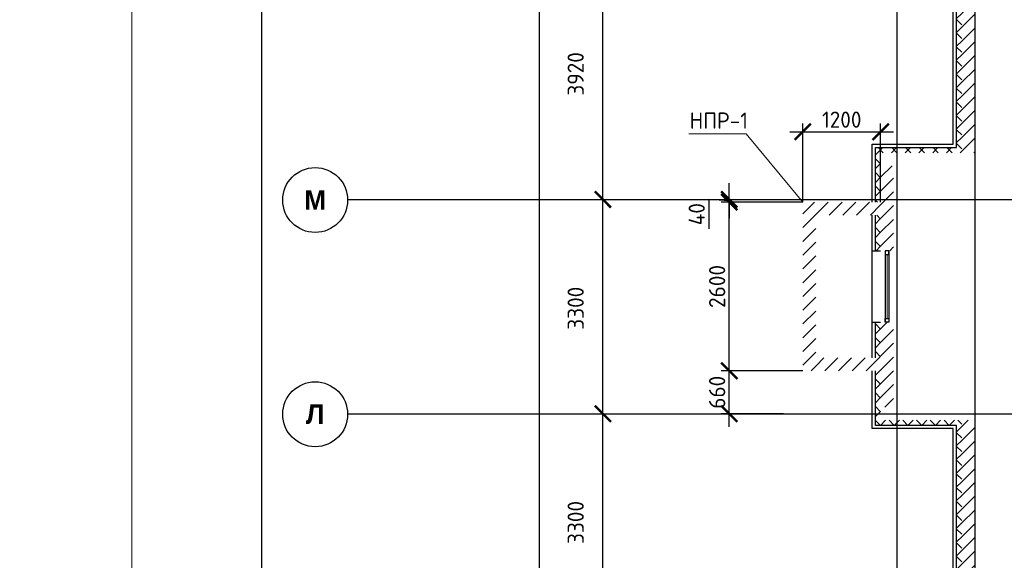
# Model space of a CAD drawing. Header units: millimetres. Extents: x 130535 to 3472113, y -52734 to 121434.
# Tile 6 of 100: x 212209 to 227383, y -14967 to -6640. Entities that reach past the tile are written whole.
import ezdxf

# ---------------------------------------------------------------- set-up
doc = ezdxf.new("R2010")
doc.units = ezdxf.units.MM
doc.linetypes.add('______5', pattern=[1.1, 0.8, -0.1, 0.1, -0.1])
doc.linetypes.add('DASHDOT_axis', pattern=[24, 20, -1.5, 1, -1.5])
doc.layers.get('DEFPOINTS').update_dxf_attribs({"color": 1, "lineweight": 0})
for name, color, linetype, lineweight in [('Standard', 7, 'Continuous', 25), ('Двери', 7, 'Continuous', 25), ('Колонны текст', 7, 'Continuous', 0), ('Общий01', 7, 'Continuous', 13), ('Оси', 40, '______5', 18), ('РАЗМЕРЫ', 1, 'Continuous', 9), ('ТОНКИЕ', 7, 'Continuous', 9)]:
    doc.layers.add(name, color=color, linetype=linetype, lineweight=lineweight)
doc.layers.add('Стена_ бетон несущ.', color=7, linetype='Continuous', lineweight=70, true_color=0xb4b496)
doc.layers.add('ТОЛСТЫЕ_ОСНОВНЫЕ', color=6, linetype='Continuous')
doc.styles.add('ARIAL', font='arial.ttf')
doc.styles.add('Century Gothic', font='GOTHIC.TTF')
doc.styles.add('GOST-2.304_Type-B', font='GOST_Common.ttf')
doc.styles.add('ГОСТ', font='isocpeur.TTF')
doc.dimstyles.new('СПДС', dxfattribs={"dimscale": 100, "dimtxt": 2.5, "dimasz": 2.5, "dimexe": 1.25, "dimexo": 0, "dimtad": 1, "dimdec": 0, "dimtxsty": 'GOST-2.304_Type-B', "dimblk": 'ARCHTICK', "dimcen": 2.5, "dimdle": 2, "dimadec": 0, "dimazin": 2, "dimtfac": 0.75, "dimtdec": 0, "dimtmove": 1, "dimatfit": 3, "dimfxl": 1, "dimtolj": 1, "dimarcsym": 1})
pattern_1 = [(45, (387224.73, -49905.39), (-106.06602, 106.06602), []), (135, (387224.73, -49905.39), (-106.06602, -106.06602), [])]
pattern_2 = [(45, (387224.73, -49905.4), (-212.13203, 212.13203), []), (45, (387118.66, -49799.32), (-212.13203, 212.13203), [])]

# ---------------------------------------------------------------- blocks, each defined once
blk = doc.blocks.new('*U26')
at = {"layer": 'ТОЛСТЫЕ_ОСНОВНЫЕ', "color": 6}
blk.add_lwpolyline([(20, 5), (836, 5), (836, 589), (20, 589)], close=True, dxfattribs=at)
at = {"layer": 'ТОНКИЕ'}
blk.add_lwpolyline([(0, 0), (841, 0), (841, 594), (0, 594)], close=True, dxfattribs=at)
blk = doc.blocks.new('NSY101')
at = {"color": 0, "linetype": 'ByBlock', "lineweight": -2}
blk.add_circle((0, 0), 0.05, dxfattribs=at)
blk = doc.blocks.new('СЛОЖНЫЙ_ОБЪЕКТ_10')
at = {"layer": 'Оси', "color": 16, "linetype": 'Continuous', "lineweight": 25, "transparency": 33554687, "xscale": 9.999999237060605, "yscale": 9.999999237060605, "zscale": 9.999999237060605}
blk.add_blockref('NSY101', (-172.47, 37.188), dxfattribs=at)
at = {"layer": 'Оси', "color": 16, "linetype": 'Continuous', "lineweight": 25, "transparency": 33554687, "insert": (-172.47, 37.188), "char_height": 0.3, "width": 0.44, "attachment_point": 5, "style": 'Century Gothic'}
blk.add_mtext('\\A1;{\\fCentury Gothic|i0|b1;\\H0.300000;\\W1.000000;\\C16;Л}\\P', dxfattribs=at)
blk = doc.blocks.new('СЛОЖНЫЙ_ОБЪЕКТ_11')
at = {"layer": 'Оси', "color": 16, "linetype": 'Continuous', "lineweight": 25, "transparency": 33554687, "xscale": 9.999999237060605, "yscale": 9.999999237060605, "zscale": 9.999999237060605}
blk.add_blockref('NSY101', (-172.47, 40.488), dxfattribs=at)
at = {"layer": 'Оси', "color": 16, "linetype": 'Continuous', "lineweight": 25, "transparency": 33554687, "insert": (-172.47, 40.488), "char_height": 0.3, "width": 0.525, "attachment_point": 5, "style": 'Century Gothic'}
blk.add_mtext('\\A1;{\\fCentury Gothic|i0|b1;\\H0.300000;\\W1.000000;\\C16;М}\\P', dxfattribs=at)
blk = doc.blocks.new('_ArchTick')
at = {"color": 0, "linetype": 'ByBlock', "const_width": 0.15}
blk.add_lwpolyline([(-0.5, -0.5), (0.5, 0.5)], dxfattribs=at)
blk = doc.blocks.new('*D172')
at = {"layer": 'DEFPOINTS', "color": 0, "linetype": 'Continuous', "lineweight": 0, "transparency": 16777216}
for p in [(220222, 5381), (220222, 5381), (220222, -16009)]:
    blk.add_point(p, dxfattribs=at)
at = {"layer": 'Оси', "color": 0, "linetype": 'Continuous', "lineweight": -2, "transparency": 16777216}
for p, q in [((220222, -16209), (220222, 5581)), ((220222, 5381), (220347, 5381)), ((220222, -16009), (220347, -16009))]:
    blk.add_line(p, q, dxfattribs=at)
at = {"layer": 'Оси', "color": 0, "linetype": 'Continuous', "lineweight": -2, "transparency": 16777216, "xscale": 250, "yscale": 250, "zscale": 250}
for p, rotation in [((220222, 5381), 90), ((220222, -16009), 270)]:
    blk.add_blockref('_ArchTick', p, dxfattribs=dict(at, rotation=rotation))
at = {"layer": 'Оси', "color": 0, "linetype": 'Continuous', "lineweight": 13, "transparency": 16777216, "insert": (219803, -5346), "char_height": 250, "width": 104.17, "attachment_point": 5, "rotation": 90, "style": 'GOST-2.304_Type-B'}
blk.add_mtext('\\A1;21390', dxfattribs=at)
blk = doc.blocks.new('*D124')
at = {"layer": 'DEFPOINTS', "color": 0, "linetype": 'Continuous', "lineweight": 0, "transparency": 16777216}
for p in [(221197, -12709), (221197, -12709), (221197, -16009)]:
    blk.add_point(p, dxfattribs=at)
at = {"layer": 'Оси', "color": 0, "linetype": 'Continuous', "lineweight": -2, "transparency": 16777216}
for p, q in [((221197, -16209), (221197, -12509)), ((221197, -12709), (221322, -12709)), ((221197, -16009), (221322, -16009))]:
    blk.add_line(p, q, dxfattribs=at)
at = {"layer": 'Оси', "color": 0, "linetype": 'Continuous', "lineweight": -2, "transparency": 16777216, "xscale": 250, "yscale": 250, "zscale": 250}
for p, rotation in [((221197, -12709), 90), ((221197, -16009), 270)]:
    blk.add_blockref('_ArchTick', p, dxfattribs=dict(at, rotation=rotation))
at = {"layer": 'Оси', "color": 0, "linetype": 'Continuous', "lineweight": 13, "transparency": 16777216, "insert": (220778, -14384), "char_height": 250, "width": 83.33, "attachment_point": 5, "rotation": 90, "style": 'GOST-2.304_Type-B'}
blk.add_mtext('\\A1;3300', dxfattribs=at)
blk = doc.blocks.new('*D125')
at = {"layer": 'DEFPOINTS', "color": 0, "linetype": 'Continuous', "lineweight": 0, "transparency": 16777216}
for p in [(221197, -9409), (221197, -9409), (221197, -12709)]:
    blk.add_point(p, dxfattribs=at)
at = {"layer": 'Оси', "color": 0, "linetype": 'Continuous', "lineweight": -2, "transparency": 16777216}
for p, q in [((221197, -12909), (221197, -9209)), ((221197, -9409), (221322, -9409)), ((221197, -12709), (221322, -12709))]:
    blk.add_line(p, q, dxfattribs=at)
at = {"layer": 'Оси', "color": 0, "linetype": 'Continuous', "lineweight": -2, "transparency": 16777216, "xscale": 250, "yscale": 250, "zscale": 250}
for p, rotation in [((221197, -9409), 90), ((221197, -12709), 270)]:
    blk.add_blockref('_ArchTick', p, dxfattribs=dict(at, rotation=rotation))
at = {"layer": 'Оси', "color": 0, "linetype": 'Continuous', "lineweight": 13, "transparency": 16777216, "insert": (220778, -11084), "char_height": 250, "width": 83.33, "attachment_point": 5, "rotation": 90, "style": 'GOST-2.304_Type-B'}
blk.add_mtext('\\A1;3300', dxfattribs=at)
blk = doc.blocks.new('*D126')
at = {"layer": 'DEFPOINTS', "color": 0, "linetype": 'Continuous', "lineweight": 0, "transparency": 16777216}
for p in [(221197, -5489), (221197, -5489), (221197, -9409)]:
    blk.add_point(p, dxfattribs=at)
at = {"layer": 'Оси', "color": 0, "linetype": 'Continuous', "lineweight": -2, "transparency": 16777216}
for p, q in [((221197, -9609), (221197, -5289)), ((221197, -5489), (221322, -5489)), ((221197, -9409), (221322, -9409))]:
    blk.add_line(p, q, dxfattribs=at)
at = {"layer": 'Оси', "color": 0, "linetype": 'Continuous', "lineweight": -2, "transparency": 16777216, "xscale": 250, "yscale": 250, "zscale": 250}
for p, rotation in [((221197, -5489), 90), ((221197, -9409), 270)]:
    blk.add_blockref('_ArchTick', p, dxfattribs=dict(at, rotation=rotation))
at = {"layer": 'Оси', "color": 0, "linetype": 'Continuous', "lineweight": 13, "transparency": 16777216, "insert": (220778, -7474), "char_height": 250, "width": 83.33, "attachment_point": 5, "rotation": 90, "style": 'GOST-2.304_Type-B'}
blk.add_mtext('\\A1;3920', dxfattribs=at)
blk = doc.blocks.new('*D195')
at = {"layer": 'DEFPOINTS', "color": 0, "linetype": 'Continuous', "lineweight": 0, "transparency": 16777216}
for p in [(223145, -12049), (224278, -12049), (223981, -12709)]:
    blk.add_point(p, dxfattribs=at)
at = {"layer": 'РАЗМЕРЫ', "color": 0, "linetype": 'Continuous', "lineweight": -2, "transparency": 16777216}
for p, q in [((223145, -12909), (223145, -11849)), ((224278, -12049), (223020, -12049)), ((223981, -12709), (223020, -12709))]:
    blk.add_line(p, q, dxfattribs=at)
at = {"layer": 'РАЗМЕРЫ', "color": 0, "linetype": 'Continuous', "lineweight": -2, "transparency": 16777216, "xscale": 250, "yscale": 250, "zscale": 250}
for p, rotation in [((223145, -12049), 90), ((223145, -12709), 270)]:
    blk.add_blockref('_ArchTick', p, dxfattribs=dict(at, rotation=rotation))
at = {"layer": 'РАЗМЕРЫ', "color": 0, "linetype": 'Continuous', "lineweight": 0, "transparency": 16777216, "insert": (222958, -12379), "char_height": 250, "attachment_point": 5, "rotation": 90, "style": 'GOST-2.304_Type-B'}
blk.add_mtext('\\A1;660', dxfattribs=at)
blk = doc.blocks.new('*D196')
at = {"layer": 'DEFPOINTS', "color": 0, "linetype": 'Continuous', "lineweight": 0, "transparency": 16777216}
for p in [(223145, -9449), (224278, -9449), (224278, -12049)]:
    blk.add_point(p, dxfattribs=at)
at = {"layer": 'РАЗМЕРЫ', "color": 0, "linetype": 'Continuous', "lineweight": -2, "transparency": 16777216}
for p, q in [((223145, -12249), (223145, -9249)), ((224278, -9449), (223020, -9449)), ((224278, -12049), (223020, -12049))]:
    blk.add_line(p, q, dxfattribs=at)
at = {"layer": 'РАЗМЕРЫ', "color": 0, "linetype": 'Continuous', "lineweight": -2, "transparency": 16777216, "xscale": 250, "yscale": 250, "zscale": 250}
for p, rotation in [((223145, -9449), 90), ((223145, -12049), 270)]:
    blk.add_blockref('_ArchTick', p, dxfattribs=dict(at, rotation=rotation))
at = {"layer": 'РАЗМЕРЫ', "color": 0, "linetype": 'Continuous', "lineweight": 0, "transparency": 16777216, "insert": (222958, -10749), "char_height": 250, "attachment_point": 5, "rotation": 90, "style": 'GOST-2.304_Type-B'}
blk.add_mtext('\\A1;2600', dxfattribs=at)
blk = doc.blocks.new('*D197')
at = {"layer": 'DEFPOINTS', "color": 0, "linetype": 'Continuous', "lineweight": 0, "transparency": 16777216}
for p in [(223145, -9409), (223145, -9409), (224278, -9449)]:
    blk.add_point(p, dxfattribs=at)
at = {"layer": 'РАЗМЕРЫ', "color": 0, "linetype": 'Continuous', "lineweight": -2, "transparency": 16777216}
for p, q in [((223145, -9409), (223145, -9159)), ((223145, -9429), (222830, -9410)), ((222830, -9410), (222830, -9860)), ((224278, -9449), (223020, -9449)), ((223145, -9409), (223270, -9409)), ((223145, -9449), (223145, -9409)), ((223145, -9449), (223145, -9409)), ((223145, -9449), (223145, -9699))]:
    blk.add_line(p, q, dxfattribs=at)
at = {"layer": 'РАЗМЕРЫ', "color": 0, "linetype": 'Continuous', "lineweight": -2, "transparency": 16777216, "xscale": 250, "yscale": 250, "zscale": 250}
for p, rotation in [((223145, -9409), 270), ((223145, -9449), 90)]:
    blk.add_blockref('_ArchTick', p, dxfattribs=dict(at, rotation=rotation))
at = {"layer": 'РАЗМЕРЫ', "color": 0, "linetype": 'Continuous', "lineweight": 0, "transparency": 16777216, "insert": (222643, -9635), "char_height": 250, "attachment_point": 5, "rotation": 90, "style": 'GOST-2.304_Type-B'}
blk.add_mtext('\\A1;40', dxfattribs=at)
blk = doc.blocks.new('*D198')
at = {"layer": 'DEFPOINTS', "color": 0, "linetype": 'Continuous', "lineweight": 0, "transparency": 16777216}
for p in [(225478, -8366), (224278, -9449), (225478, -9449)]:
    blk.add_point(p, dxfattribs=at)
at = {"layer": 'РАЗМЕРЫ', "color": 0, "linetype": 'Continuous', "lineweight": -2, "transparency": 16777216}
for p, q in [((224278, -9449), (224278, -8241)), ((225478, -9449), (225478, -8241)), ((224078, -8366), (225678, -8366))]:
    blk.add_line(p, q, dxfattribs=at)
at = {"layer": 'РАЗМЕРЫ', "color": 0, "linetype": 'Continuous', "lineweight": -2, "transparency": 16777216, "xscale": 250, "yscale": 250, "zscale": 250, "rotation": 180}
blk.add_blockref('_ArchTick', (224278, -8366), dxfattribs=at)
at = {"layer": 'РАЗМЕРЫ', "color": 0, "linetype": 'Continuous', "lineweight": -2, "transparency": 16777216, "xscale": 250, "yscale": 250, "zscale": 250}
blk.add_blockref('_ArchTick', (225478, -8366), dxfattribs=at)
at = {"layer": 'РАЗМЕРЫ', "color": 0, "linetype": 'Continuous', "lineweight": 0, "transparency": 16777216, "insert": (224878, -8179), "char_height": 250, "attachment_point": 5, "style": 'GOST-2.304_Type-B'}
blk.add_mtext('\\A1;1200', dxfattribs=at)

msp = doc.modelspace()

# ---------------------------------------------------------------- hatches: boundary and pattern name
at = {"layer": 'Общий01', "linetype": 'Continuous', "lineweight": 13, "transparency": 33554687}
h = msp.add_hatch(dxfattribs=at)
h.set_pattern_fill('__________6', scale=100, style=0, pattern_type=2)
h.set_pattern_definition(pattern_1)
h.paths.add_polyline_path([(225397.8, -2368.5), (226647.8, -2368.5), (226647.8, -8608.5), (225397.8, -8608.5), (225397.8, -9448.7), (225477.8, -9448.7), (225477.8, -8688.5), (226727.8, -8688.5), (226727.8, -2288.5), (225477.8, -2288.5), (225477.8, 1071.5), (225397.8, 1071.5)], flags=0)
h = msp.add_hatch(dxfattribs=at)
h.set_pattern_fill('__________6', scale=100, style=0, pattern_type=2)
h.set_pattern_definition(pattern_1)
h.paths.add_polyline_path([(225477.8, -9648.7), (225397.8, -9648.7), (225397.8, -10198.5), (225477.8, -10198.5)], flags=0)
h = msp.add_hatch(dxfattribs=at)
h.set_pattern_fill('__________6', scale=100, style=0, pattern_type=2)
h.set_pattern_definition(pattern_1)
h.paths.add_polyline_path([(225397.8, -11848.7), (225477.8, -11848.7), (225477.8, -11298.5), (225397.8, -11298.5)], flags=0)
h = msp.add_hatch(dxfattribs=at)
h.set_pattern_fill('__________6', scale=100, style=0, pattern_type=2)
h.set_pattern_definition(pattern_1)
h.paths.add_polyline_path([(225397.8, -12888.5), (226647.8, -12888.5), (226647.8, -19128.5), (225397.8, -19128.5), (225397.8, -19758.7), (225477.8, -19758.7), (225477.8, -19208.5), (226727.8, -19208.5), (226727.8, -12808.5), (225477.8, -12808.5), (225477.8, -12048.7), (225397.8, -12048.7)], flags=0)
at = {"layer": 'Стена_ бетон несущ.', "linetype": 'Continuous', "lineweight": 35, "transparency": 33554687}
h = msp.add_hatch(dxfattribs=at)
h.set_pattern_fill('__________5', scale=100, style=0, pattern_type=2)
h.set_pattern_definition(pattern_2)
h.paths.add_polyline_path([(226927.8, -8688.5), (226927.8, -5588.5), (226727.8, -5588.5), (226727.8, -8688.5)], flags=0)
h = msp.add_hatch(dxfattribs=at)
h.set_pattern_fill('__________5', scale=100, style=0, pattern_type=2)
h.set_pattern_definition(pattern_2)
h.paths.add_polyline_path([(225477.8, -10198.5), (225677.8, -10198.5), (225677.8, -8888.5), (225477.8, -8888.5)], flags=0)
h = msp.add_hatch(dxfattribs=at)
h.set_pattern_fill('__________5', scale=100, style=0, pattern_type=2)
h.set_pattern_definition(pattern_2)
h.paths.add_polyline_path([(224277.8, -9448.7), (224277.8, -12048.7), (224477.8, -12048.7), (224477.8, -9448.7)], flags=0)
h = msp.add_hatch(dxfattribs=at)
h.set_pattern_fill('__________5', scale=100, style=0, pattern_type=2)
h.set_pattern_definition(pattern_2)
h.paths.add_polyline_path([(225477.8, -9448.7), (224477.8, -9448.7), (224477.8, -9648.7), (225477.8, -9648.7)], flags=0)
h = msp.add_hatch(dxfattribs=at)
h.set_pattern_fill('__________5', scale=100, style=0, pattern_type=2)
h.set_pattern_definition(pattern_2)
h.paths.add_polyline_path([(225677.8, -12608.5), (225677.8, -11298.5), (225477.8, -11298.5), (225477.8, -12608.5)], flags=0)
h = msp.add_hatch(dxfattribs=at)
h.set_pattern_fill('__________5', scale=100, style=0, pattern_type=2)
h.set_pattern_definition(pattern_2)
h.paths.add_polyline_path([(224477.8, -12048.7), (225477.8, -12048.7), (225477.8, -11848.7), (224477.8, -11848.7)], flags=0)
h = msp.add_hatch(dxfattribs=at)
h.set_pattern_fill('__________5', scale=100, style=0, pattern_type=2)
h.set_pattern_definition(pattern_2)
h.paths.add_polyline_path([(226927.8, -15908.5), (226927.8, -12808.5), (226727.8, -12808.5), (226727.8, -15908.5)], flags=0)

# ---------------------------------------------------------------- linework, layer by layer
at = {"color": 7, "linetype": 'DASHDOT_axis'}
for p, q in [((225727.8, 5808.8), (225727.8, -45070.9)), ((226927.8, 5808.8), (226927.8, -45070.9)), ((217262.6, -9408.5), (249317.1, -9408.5)), ((217262.6, -12708.5), (249317.1, -12708.5))]:
    msp.add_line(p, q, dxfattribs=at)
at = {"layer": 'Standard', "color": 7, "linetype": 'Continuous', "lineweight": 25, "transparency": 33554687}
for p, q in [((225549.8, -10198.5), (225549.8, -10254.5)), ((225605.8, -10198.5), (225549.8, -10198.5)), ((225549.8, -10198.5), (225549.8, -11298.5)), ((225549.8, -10254.5), (225605.8, -10254.5)), ((225605.8, -10254.5), (225605.8, -10198.5)), ((225605.8, -10198.5), (225605.8, -11298.5)), ((225549.8, -11298.5), (225549.8, -11242.5)), ((225549.8, -11242.5), (225605.8, -11242.5)), ((225605.8, -11298.5), (225549.8, -11298.5)), ((225605.8, -11242.5), (225605.8, -11298.5))]:
    msp.add_line(p, q, dxfattribs=at)
at = {"layer": 'Standard', "color": 7, "linetype": 'Continuous', "lineweight": 13, "transparency": 33554687}
msp.add_3dface([(225577.8, -11242.5, -1794), (225577.8, -11242.5, -606), (225577.8, -10254.5, -606), (225577.8, -10254.5, -1794)], dxfattribs=at)
at = {"layer": 'Колонны текст', "color": 7, "linetype": 'Continuous', "lineweight": 0}
msp.add_lwpolyline([(224277.8, -9448.7), (223405.6, -8398.8), (222522.1, -8398.8)], dxfattribs=at)
at = {"layer": 'Общий01', "color": 7, "linetype": 'Continuous', "lineweight": 25, "transparency": 33554687}
for p, q in [((226597.8, -8558.5), (226597.8, -2418.5)), ((226647.8, -8608.5), (226647.8, -2368.5)), ((225347.8, -8558.5), (226597.8, -8558.5)), ((225347.8, -9448.7), (225347.8, -8558.5)), ((225397.8, -8608.5), (226647.8, -8608.5)), ((225397.8, -9448.7), (225397.8, -8608.5)), ((225347.8, -11848.7), (225347.8, -9648.7)), ((225397.8, -10198.5), (225397.8, -9648.7)), ((225347.8, -10198.5), (225477.8, -10198.5)), ((225347.8, -11298.5), (225477.8, -11298.5)), ((225397.8, -11848.7), (225397.8, -11298.5)), ((225347.8, -12938.5), (225347.8, -12048.7)), ((225397.8, -12888.5), (225397.8, -12048.7)), ((226647.8, -12888.5), (225397.8, -12888.5)), ((226647.8, -19128.5), (226647.8, -12888.5)), ((226597.8, -12938.5), (225347.8, -12938.5)), ((226597.8, -19078.5), (226597.8, -12938.5))]:
    msp.add_line(p, q, dxfattribs=at)

# ---------------------------------------------------------------- block references
at = {"color": 7, "xscale": 100, "yscale": 100, "zscale": 100}
msp.add_blockref('*U26', (213936.3, -52733.6), dxfattribs=at)
at = {"layer": 'Оси', "color": 7, "linetype": 'Continuous', "lineweight": 25, "transparency": 33554687, "xscale": 1000, "yscale": 1000, "zscale": 1000}
for name in ['СЛОЖНЫЙ_ОБЪЕКТ_11', 'СЛОЖНЫЙ_ОБЪЕКТ_10']:
    msp.add_blockref(name, (389232.8, -49905.4), dxfattribs=at)

# ---------------------------------------------------------------- texts
at = {"insert": (153574.3, 18462.6), "char_height": 330, "attachment_point": 1, "style": 'ГОСТ'}
msp.add_mtext_dynamic_manual_height_columns('\\pi10055.14148;{\\H1.5152x;\\P\\pi7542.56108;Общие указания\\P\\pi1650;}1.^IРабочая документация разработана в соответствии с заданием на проектирование, требованиями действующих технических регламентов, стандартов, сводов правил и других документов, содержащих установленные требования.\\P2.^IРабочая документация выполнена в соответствии со следующими нормативными и техническими документами:\\P-^IСП 20.13330.2016 "Нагрузки и Воздействия";\\P-^IСП 63.13330.2012 "Бетонные и железобетонные конструкции. Основные положения";\\P-^IСП 22.13330.2016 "Основания зданий и сооружений";\\P-^IСП 45.13330.2012 "Земляные сооружения, основания и фундаменты".\\P3.   За относительную отметку 0,000 принята отметка чистого пола первого этажа.\\P4.^IПеречень видов работ, для которых необходимо составлять акты освидетельствования скрытых работ:\\P-^Iармирование конструкций;\\P-^Iосвидетельствование опалубки перед бетонированием;\\P-^Iвыполнение сварочных работ;\\P-^Iотбор контрольных проб бетона;\\P-^Iсоответствие законченных железобетонных конструкций проекту с отображением качества работ;\\P-^Iустройство монолитных конструкций, выполняемых в зимнее время;  \\P\\pi0;        -    устройство гидроизоляции;\\P\\pi1650;-^Iуплотнение грунтов и обратную засыпку.\\PЗапрещается выполнение последующих работ при отсутствии актов освидетельствования предшествующих скрытых работ во всех случаях.\\P\\pi0;        5. Проект рассчитан на производство работ в период положительных температур. В случае выполнения работ при отрицательных температурах необходимо выполнять требования СНиП часть 3 по производству работ и ППР.\\P        6. При минимальной температуре воздуха до минус 15°С допускается:\\P\\pi1650;-выдерживание бетона в конструкции методом термоса, при предварительном разогреве бетонной смеси;\\P -форсированный электроразогрев бетона в конструкции с повторным уплотнением.\\PПри минимальной температуре воздуха до минус 25°С допускается:\\P -обогрев бетона в греющей опалубке с помощью низкотемпературных электронагревателей;\\P -электродный сквозной прогрев бетона;\\P -электрообогрев с помощью греющего провода.', width=18460.283, gutter_width=5800, heights=[33815.2], dxfattribs=at)
at = {"layer": 'Двери', "color": 7, "linetype": 'Continuous', "lineweight": 13, "transparency": 33554687, "insert": (226053, -10751.2), "char_height": 250, "width": 796.667, "attachment_point": 5, "rotation": 90, "style": 'Century Gothic'}
msp.add_mtext('\\A1;{\\fCentury Gothic|i0|b1;\\H0.250000;\\W0.800000;\\c3254825728;ОП-1}\\P', dxfattribs=at)
at = {"layer": 'Колонны текст', "color": 7, "linetype": 'Continuous', "lineweight": 0, "insert": (222533.5, -8068.8), "char_height": 250, "attachment_point": 1, "style": 'GOST-2.304_Type-B'}
msp.add_mtext_dynamic_manual_height_columns('НПР-1', width=725.06, gutter_width=12.5, heights=[0], dxfattribs=at)
at = {"layer": 'Общий01', "color": 7, "linetype": 'Continuous', "lineweight": 25, "transparency": 33554687, "insert": (218420, -7269.7), "char_height": 400, "width": 2697.045, "attachment_point": 7, "rotation": 90, "style": 'ARIAL'}
msp.add_mtext('\\A1;{\\fArial|i0|b1;\\H0.400000;\\W1.000000;\\C7;Секция 4}\\P', dxfattribs=at)

# ---------------------------------------------------------------- dimensions: what is measured, and where the dimension line sits
at = {"layer": 'Оси', "color": 7, "linetype": 'Continuous', "lineweight": 13, "transparency": 33554687}
for base, p1, p2, picture, middle in [((220221.7, 5381.5), (220221.7, -16008.5), (220221.7, 5381.5), '*D172', (219990.4, -5346.1)), ((221197.1, -5488.5), (221197.1, -9408.5), (221197.1, -5488.5), '*D126', (220965.8, -7473.7)), ((221197.1, -9408.5), (221197.1, -12708.5), (221197.1, -9408.5), '*D125', (220965.8, -11083.7)), ((221197.1, -12708.5), (221197.1, -16008.5), (221197.1, -12708.5), '*D124', (220965.8, -14383.7))]:
    dim = msp.add_linear_dim(base=base, p1=p1, p2=p2, angle=90, dimstyle='СПДС', override={"dimtxt": 2.5, "dimgap": 0.625}, dxfattribs=at)
    dim.commit()
    dim.dimension.update_dxf_attribs({"geometry": picture, "text_midpoint": middle, "dimtype": 160})
at = {"layer": 'РАЗМЕРЫ', "color": 7, "linetype": 'Continuous', "lineweight": 0}
dim = msp.add_linear_dim(base=(225477.8, -8366.4), p1=(224277.8, -9448.7), p2=(225477.8, -9448.7), dimstyle='СПДС', dxfattribs=at)
dim.commit()
dim.dimension.update_dxf_attribs({"geometry": '*D198', "text_midpoint": (224877.8, -8178.9)})
dim = msp.add_linear_dim(base=(223145.3, -9408.5), p1=(224277.8, -9448.7), p2=(223145.3, -9408.5), angle=90, dimstyle='СПДС', dxfattribs=at)
dim.commit()
dim.dimension.update_dxf_attribs({"geometry": '*D197', "text_midpoint": (222830.5, -9472.1), "dimtype": 160})
for base, p1, p2, picture, middle in [((223145.3, -9448.7), (224277.8, -12048.7), (224277.8, -9448.7), '*D196', (222957.8, -10748.7)), ((223145.3, -12048.7), (223980.7, -12708.5), (224277.8, -12048.7), '*D195', (222957.8, -12378.6))]:
    dim = msp.add_linear_dim(base=base, p1=p1, p2=p2, angle=90, dimstyle='СПДС', dxfattribs=at)
    dim.commit()
    dim.dimension.update_dxf_attribs({"geometry": picture, "text_midpoint": middle})

doc.saveas('drawing.dxf')
